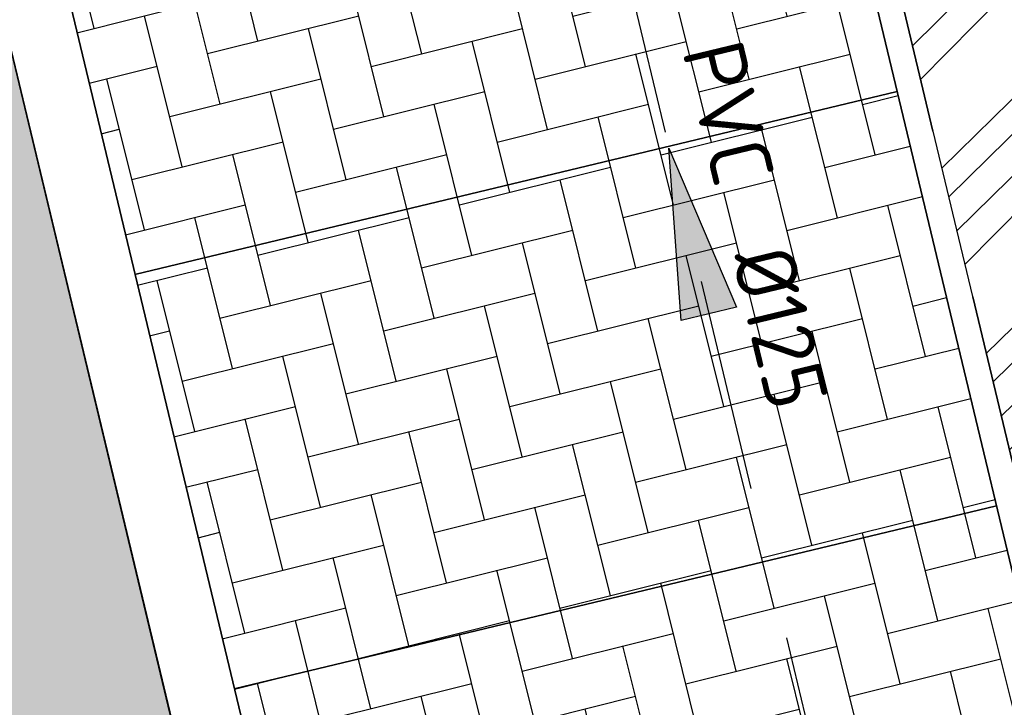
# Model space of a CAD drawing. Header units: millimetres. Extents: x 234268570 to 234468570, y 557551952 to 557751952.
# Tile 33 of 36: x 234413586 to 234419363, y 557711809 to 557715845. Entities that reach past the tile are written whole.
import ezdxf
from ezdxf import colors
from ezdxf.entities.mleader import LeaderData, LeaderLine
from ezdxf.enums import TextEntityAlignment as Align
from ezdxf.math import Vec2, Vec3

# ---------------------------------------------------------------- set-up
doc = ezdxf.new("R2010")
doc.units = ezdxf.units.MM
doc.header["$LTSCALE"] = 500
doc.linetypes.add('RI-HWA_KOLKAANSLUITING', pattern=[4.3, 2.5, -1.8])
doc.linetypes.add('VH-TROTTOIRBAND_130-150', pattern=[15, 5, -2, 2, -2, 2, -2])
doc.layers.get('0').update_dxf_attribs({"color": 8, "linetype": 'CONTINUOUS'})
doc.layers.add('BL$1----_ARCERING', color=8, linetype='CONTINUOUS')
for name, color, linetype, lineweight in [('N-WE-VH-GOOT-G', 170, 'CONTINUOUS', 35), ('N-WE-VH-KANTOPSLUITING_TROTTOIRBAND_130 150-G', 6, 'VH-TROTTOIRBAND_130-150', 35), ('N-WE-VH-KANTOPSLUITING_VOORKANTBAND-G', 7, 'CONTINUOUS', 35), ('N-WE-VW-MARKERING_PARKEERVAK-G', 7, 'CONTINUOUS', 35), ('R-WE-RI-HWA_KOLKAANSLUITING_PVC_125-G', 150, 'RI-HWA_KOLKAANSLUITING', 25), ('R-WE-RI-HWA_STROOMRICHTING-S', 150, 'CONTINUOUS', 25), ('X-XX-AL-T18', 7, 'CONTINUOUS', 18)]:
    doc.layers.add(name, color=color, linetype=linetype, lineweight=lineweight)
doc.styles.add('NLCS-ISO', font='txt')
doc.styles.add('NLCS-ISO-M200-T18', font='txt', dxfattribs={"height": 0.36})

# ---------------------------------------------------------------- blocks, each defined once
blk = doc.blocks.new('SRI-STROOMRICHTING_LINKS-SO')
at = {"ltscale": 0.1}
blk.add_hatch(color=256, dxfattribs=at).paths.add_polyline_path([(-2.500000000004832, 3.0616169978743e-16), (2.500000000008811, 0.8333333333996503), (2.500000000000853, -0.8333333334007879)])
at = {"ltscale": 0.1, "flags": 128}
blk.add_lwpolyline([(-2.500000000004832, 3.0616169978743e-16), (2.500000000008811, 0.8333333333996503), (2.500000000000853, -0.8333333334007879)], close=True, dxfattribs=at)
at = {"ltscale": 0.1, "style": 'NLCS-ISO'}
for tag, p in [('MAT', (-1, 0.5000000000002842)), ('BOBL', (-5.775961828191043, 1.13686837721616e-13))]:
    blk.add_attdef(tag, text='', height=1.8, dxfattribs=at).set_placement(p, align=Align.BOTTOM_RIGHT)
for tag, p in [('DIA', (1, 0.5000000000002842)), ('BOBR', (7.35123709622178, 0))]:
    blk.add_attdef(tag, text='', height=1.8, dxfattribs=at).set_placement(p, align=Align.BOTTOM_LEFT)
blk.add_attdef('JVA', text='', height=1.8, dxfattribs=at).set_placement((0, -0.9999999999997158), align=Align.TOP_CENTER)

msp = doc.modelspace()

# ---------------------------------------------------------------- hatches: boundary and pattern name
at = {"layer": 'BL$1----_ARCERING', "linetype": 'Continuous'}
h = msp.add_hatch(dxfattribs=at)
h.set_pattern_fill('AR-HBONE', color=8, scale=3)
h.set_pattern_definition([(45, (0, 0), (0, 431.0522938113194), [914.4000000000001, -304.8]), (135, (215.526, 215.526), (4.263256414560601e-14, 431.0522938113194), [914.4000000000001, -304.8])])
h.paths.add_polyline_path([(234330449.1961583, 557660178.7694077), (234421372.5927849, 557682147.1855081), (234421423.4305852, 557682236.0089463), (234421488.0882585, 557682360.2151811), (234421512.7126459, 557682398.4005075), (234412706.9417605, 557719118.8240118), (234388537.3479052, 557713322.8149909), (234388420.750707, 557713309.0300599), (234388333.9266182, 557713316.6261834), (234388249.7406364, 557713339.1837492), (234388170.7507052, 557713376.017359), (234388099.3569041, 557713426.0078368), (234388037.7284837, 557713487.6362572), (234387987.7380065, 557713559.0300575), (234387950.9043957, 557713638.0199908), (234387934.5104113, 557713692.5381082), (234385384.9736754, 557724233.9779991), (234385467.6498598, 557724254.2887368), (234385400.1165402, 557724549), (234385343.1165402, 557724917), (234385327.1165402, 557725065), (234385322.1165402, 557725140), (234385317.1165402, 557725214), (234385313.1165402, 557725289), (234385311.1165402, 557725363), (234385309.1165402, 557725512), (234385312.1165402, 557725661), (234385316.1165402, 557725736), (234385326.1165402, 557725884), (234385340.1165402, 557726033), (234385359.1165402, 557726181), (234385396.1165402, 557726401), (234385443.1165402, 557726620), (234385480.1165402, 557726764), (234385521.1165402, 557726908), (234385591.1165402, 557727120), (234385643.1165402, 557727260), (234385700.1165402, 557727398), (234385760.1165402, 557727534), (234385859.1165402, 557727735), (234385966.1165402, 557727931), (234386123.1165402, 557728184), (234386341.1165402, 557728486), (234386532.1165402, 557728716), (234386843.1165402, 557729037), (234387124.1165402, 557729282), (234387484.1165402, 557729547), (234387867.1165402, 557729777), (234388134.1165402, 557729911), (234388338.1165402, 557730000), (234388547.1165402, 557730080), (234388831.1165402, 557730172), (234414335.1165402, 557736353), (234412620.1165402, 557742415), (234376688.1165402, 557733727), (234379375.3048831, 557722757.752444), (234379501.2530803, 557722788.6905795), (234382031.8786102, 557712486.5919466), (234382079.8553202, 557712291.280237), (234382094.2922538, 557712171.9980878), (234382086.6962762, 557712085.1756672), (234382064.1391436, 557712000.9913023), (234382027.3062426, 557711922.0028912), (234381977.3167233, 557711850.6104589), (234381915.6894898, 557711788.9832253), (234381844.2970587, 557711738.993707), (234381765.3086452, 557711702.1608047), (234381710.8772102, 557711685.7876594), (234330865.7874336, 557699492.8397441), (234330857.0119652, 557699529.5516229), (234329822.8560991, 557699282.3509241), (234329555.0432018, 557699305.7815166), (234329409.8584164, 557699318.4835393), (234329026.6792221, 557699386.0483698), (234328885.9058051, 557699423.7684932), (234328520.2804751, 557699556.8452302), (234328388.1957483, 557699618.4373499), (234328051.2336275, 557699812.982521), (234327939.2824302, 557699891.1210417), (234327627.1286685, 557700153.049148), (234327537.1086318, 557700243.0691847), (234327275.1805256, 557700555.2229463), (234327202.1599098, 557700659.5071932), (234326998.4160129, 557701012.4019743), (234326944.6135128, 557701127.7818083), (234326807.3621085, 557701503.4346877), (234325229.1165402, 557708216), (234325162.6165402, 557708635), (234325138.1165402, 557708852), (234325107.1165402, 557709333), (234325110.1165402, 557709860), (234325173.1165402, 557710565), (234325200.1165402, 557710743), (234325229.1165402, 557710906), (234325261.1165402, 557711068), (234325308.1165402, 557711273), (234325360.1165402, 557711476), (234325409.1165402, 557711649), (234325454.1165402, 557711793), (234325501.1165402, 557711935), (234325551.1165402, 557712076), (234325593.1165402, 557712189), (234325660.1165402, 557712356), (234325719.1165402, 557712494), (234325781.1165402, 557712631), (234325845.1165402, 557712766), (234325913.1165402, 557712902), (234325970.1165402, 557713011), (234326029.1165402, 557713119), (234326090.1165402, 557713226), (234326121.1165402, 557713279), (234326185.1165402, 557713385), (234326250.1165402, 557713489), (234326317.1165402, 557713593), (234326386.1165402, 557713695), (234326456.1165402, 557713796), (234326565.1165402, 557713945), (234326640.1165402, 557714043), (234326794.1165402, 557714235), (234326914.1165402, 557714375), (234327037.1165402, 557714513), (234327185.6165402, 557714669), (234327270.7175254, 557714758.3990148), (234327339.1165402, 557714821), (234327473.1165402, 557714948), (234327752.1165402, 557715191), (234327944.1165402, 557715345), (234328116.1165402, 557715474), (234328344.1165402, 557715633), (234328550.1165402, 557715766), (234328815.1165402, 557715923), (234329141.1165402, 557716097), (234329307.1165402, 557716178), (234329476.1165402, 557716254), (234329760.1165402, 557716372), (234329933.1165402, 557716437), (234330108.1165402, 557716497), (234330284.1165402, 557716553), (234330461.1165402, 557716605), (234330686.1165402, 557716664), (234330817.1165402, 557716694), (234330892.1165405, 557716710.0000001), (234330958.1165402, 557716724), (234311169.1165401, 557711972), (234311339.1165402, 557711984), (234311541.1686037, 557711993.6215268), (234311805.6165402, 557711997), (234312188.1165402, 557711987), (234312443.1165402, 557711970), (234312865.1165402, 557711923), (234313284.1165402, 557711852), (234313698.1165402, 557711758), (234313944.1165402, 557711691), (234314107.1165402, 557711642), (234314349.1165402, 557711562), (234314588.1165402, 557711473), (234314824.1165402, 557711377), (234315058.1165399, 557711273), (234315286.1165402, 557711161), (234315511.1165402, 557711042), (234315733.1165402, 557710915), (234315878.1165402, 557710826), (234316021.1165402, 557710735), (234316092.1165402, 557710688), (234316266.6165402, 557710566.5), (234316552.9358234, 557710366.0170795), (234316903.0735824, 557710092.5), (234317006.0688532, 557710006.0767062), (234317456.6139552, 557709592), (234317817.8875488, 557709211), (234318125.9036309, 557708843.9207276), (234318444.0901867, 557708413.7210025), (234319295.9212371, 557705986.2388653), (234319703.5459663, 557704004.1120595), (234319817.6243711, 557703911.9689571), (234319908.7323794, 557703799.5225157), (234319937.3090724, 557703750.0262315), (234319962.0713995, 557703696.9232497), (234319981.6190093, 557703643.2166333), (234320007.1420867, 557703526.990178)])
h.paths.add_polyline_path([(234337994.1573696, 557668177.7365767), (234413045.3888607, 557686292.7373011), (234413514.4746549, 557686418.4284608), (234413735.2803691, 557686545.9106994), (234413924.1753418, 557686734.805672), (234414051.6575799, 557686955.6113855), (234414120.7979389, 557687213.646718), (234414120.7979389, 557687468.6111937), (234412235.8320513, 557695353.7644571), (234412158.2210856, 557695566.9988331), (234411988.9539181, 557695808.7374009), (234411815.1236618, 557695954.5983047), (234411547.6647111, 557696079.3164617), (234411263.4019133, 557696120.5700605), (234411089.7537356, 557696105.3778136), (234411030.2075167, 557696093.0001986), (234335630.6119338, 557677958.7766767), (234335582.9006732, 557677945.9924829), (234335148.7864366, 557677787.9878225), (234334607.3296416, 557677475.3775961), (234334253.4364741, 557677178.4259697), (234333851.5525138, 557676699.4793162), (234333620.5651538, 557676299.3974727), (234333406.7271646, 557675711.8824261), (234333326.5060965, 557675256.9261409), (234333326.5060965, 557674631.7056867), (234333405.8408504, 557674181.7759391), (234334319.8923595, 557670394.6915957), (234334357.1172225, 557670255.7665154), (234334488.1562866, 557669895.7396457), (234334823.0011114, 557669315.7713966), (234335069.2739948, 557669022.2748032), (234335170.9742147, 557668920.5745833), (234335464.4708062, 557668674.3017017), (234336044.4390575, 557668339.4568757), (234336404.4659238, 557668208.4178128), (234337063.9814877, 557668092.1274247), (234337447.1140736, 557668092.1274247)], flags=16)
h.paths.add_polyline_path([(234334136.3452053, 557683757.2415477), (234409187.5766965, 557701872.2422721), (234409656.6624906, 557701997.9334319), (234409877.4682048, 557702125.4156704), (234410066.3631775, 557702314.3106431), (234410193.8454156, 557702535.1163565), (234410262.9857746, 557702793.151689), (234410262.9857746, 557703048.1161647), (234408378.0198871, 557710933.2694281), (234408300.4089213, 557711146.5038041), (234408131.1417539, 557711388.2423719), (234407957.3114976, 557711534.1032758), (234407689.8525468, 557711658.8214327), (234407405.589749, 557711700.0750315), (234407231.9415713, 557711684.8827846), (234407172.3953525, 557711672.5051696), (234331772.7997696, 557693538.2816477), (234331725.0885089, 557693525.4974539), (234331290.9742724, 557693367.4927936), (234330749.5174774, 557693054.8825672), (234330395.6243098, 557692757.9309407), (234329993.7403496, 557692278.9842873), (234329762.7529895, 557691878.9024438), (234329548.9150003, 557691291.3873972), (234329468.6939322, 557690836.4311119), (234329468.6939322, 557690211.2106577), (234329548.0286861, 557689761.2809101), (234330462.0801952, 557685974.1965667), (234330499.3050583, 557685835.2714864), (234330630.3441224, 557685475.2446167), (234330965.1889471, 557684895.2763677), (234331211.4618305, 557684601.7797742), (234331313.1620504, 557684500.0795543), (234331606.6586419, 557684253.8066727), (234332186.6268932, 557683918.9618467), (234332546.6537595, 557683787.9227839), (234333206.1693234, 557683671.6323957), (234333589.3019093, 557683671.6323957)], flags=16)
h = msp.add_hatch(dxfattribs=at)
h.set_pattern_fill('ANSI34', color=104, scale=50)
h.set_pattern_definition([(45, (0, 0), (-673.5192090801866, 673.5192090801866), []), (45, (224.5065, 0), (-673.5192090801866, 673.5192090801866), []), (45, (449.013, 0), (-673.5192090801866, 673.5192090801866), []), (45, (673.52, 0), (-673.5192090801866, 673.5192090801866), [])])
h.paths.add_polyline_path([(234292279.1165402, 557669797), (234292317.1165402, 557669841), (234292353.1165402, 557669885), (234292371.1165402, 557669908), (234292405.1165402, 557669954), (234292445.1165402, 557670011.5), (234292454.1165402, 557670025), (234292499.1165402, 557670097), (234292514.1165402, 557670122), (234292542.1165402, 557670172), (234292555.1165402, 557670198), (234292569.1165402, 557670223), (234292581.1165402, 557670249), (234292594.1165402, 557670275), (234292606.1165402, 557670301), (234292636.1435672, 557670371.972973), (234292639.1165402, 557670380), (234292660.1165402, 557670433), (234292670.1165402, 557670460), (234292679.1165402, 557670487), (234292688.1165402, 557670515), (234292710.5165402, 557670590.6), (234292712.1165402, 557670597), (234292720.1165402, 557670625), (234292727.1165402, 557670653), (234292733.1165402, 557670680), (234292739.1165402, 557670708), (234292745.1165402, 557670737), (234292760.1165402, 557670821), (234292768.1165402, 557670879), (234292774.1165402, 557670935), (234292776.1165402, 557670964), (234292780.1165402, 557671021), (234292781.1165402, 557671049), (234292783.1165402, 557671107), (234292783.1165402, 557671135), (234292781.1165402, 557671193), (234292780.1165402, 557671221), (234292776.1165402, 557671279), (234292774.1165402, 557671307), (234292771.1165402, 557671336), (234292768.1165402, 557671364), (234292764.1165402, 557671393), (234292760.1165402, 557671421), (234292628.1165402, 557671991), (234288437.1165402, 557670972), (234282172.5796991, 557696718.8765624), (234280118.1165402, 557696219), (234286391.1165402, 557670489), (234282205.1165402, 557669448), (234282311.1165402, 557669028), (234282319.1165402, 557668997), (234282328.1165402, 557668966), (234282346.1165402, 557668904), (234282369.7832068, 557668833), (234282377.1165402, 557668813), (234282389.1165402, 557668783), (234282413.1165402, 557668723), (234282445.3924022, 557668651), (234282453.1165402, 557668635), (234282467.1165402, 557668607), (234282482.1165402, 557668578), (234282497.1165402, 557668550), (234282513.1165402, 557668521), (234282555.1906142, 557668450), (234282562.1165402, 557668439), (234282580.1165402, 557668411), (234282629.2703863, 557668340), (234282673.1165402, 557668280), (234282713.1165402, 557668230), (234282734.1165402, 557668206), (234282755.1165402, 557668181), (234282800.0332068, 557668132), (234282843.6165402, 557668086.5217391), (234282889.1165402, 557668043), (234282937.1165402, 557667999), (234282961.1165402, 557667978), (234282986.1165402, 557667958), (234283036.1165402, 557667918), (234283062.1165402, 557667898), (234283088.1165402, 557667879), (234283146.0256311, 557667838.9090909), (234283168.1165402, 557667825), (234283195.1165402, 557667807), (234283222.1165402, 557667790), (234283250.1165402, 557667774), (234283306.1165402, 557667742), (234283334.1165402, 557667727), (234283363.1165402, 557667712), (234283421.1165402, 557667684), (234283450.1165402, 557667671), (234283480.1165402, 557667658), (234283509.1165402, 557667646), (234283539.1165402, 557667634), (234283569.1165402, 557667623), (234283635.6165402, 557667599.4032258), (234283661.1165402, 557667592), (234283691.1165402, 557667582), (234283722.1165402, 557667573), (234283753.1165402, 557667565), (234283826.4498735, 557667546.6666666), (234283847.1165402, 557667542), (234283879.1165402, 557667536), (234283910.1165402, 557667530), (234283942.1165402, 557667524), (234283974.1165402, 557667520), (234284006.1165402, 557667515), (234284038.1165402, 557667511), (234284070.1165402, 557667508), (234284134.1165402, 557667502), (234284166.1165402, 557667501), (234284198.1165402, 557667499), (234284230.1165402, 557667498), (234284295.1165402, 557667498), (234284359.1165402, 557667500), (234284423.1165402, 557667504), (234284487.1165402, 557667510), (234284551.1165402, 557667518), (234284615.1165402, 557667528), (234284684.1165402, 557667541.3548387), (234284748.1165402, 557667555.8064516), (234284772.1165402, 557667562), (234291374.1165402, 557669216), (234291401.1165402, 557669225), (234291429.1165402, 557669234), (234291456.1165402, 557669243), (234291483.1165402, 557669253), (234291552.9915402, 557669279.875), (234291563.1165402, 557669284), (234291589.1165402, 557669296), (234291641.1165402, 557669319), (234291693.1165402, 557669345), (234291743.1165402, 557669371), (234291768.1165402, 557669385), (234291793.1165402, 557669400), (234291818.1165402, 557669414), (234291842.1165402, 557669429), (234291897.5852902, 557669464.5), (234291914.1165402, 557669476), (234291970.5871284, 557669516), (234291984.1165402, 557669526), (234292007.1165402, 557669544), (234292030.1165402, 557669561), (234292052.1165402, 557669579), (234292074.1165402, 557669598), (234292096.1165402, 557669616), (234292158.1165402, 557669672.0952381), (234292160.1165402, 557669674), (234292180.1165402, 557669694), (234292201.1165402, 557669714), (234292221.1165402, 557669734), (234292241.1165402, 557669755)])
h.paths.add_polyline_path([(234333230.0945307, 557706155.4284766), (234333470.1008887, 557705170.211812), (234333500.0663806, 557705224.7872422), (234333545.3950978, 557705289.5233593), (234333567.4847735, 557705315.8488097), (234333623.3661542, 557705371.7301903), (234333649.6916053, 557705393.8198665), (234333714.427721, 557705439.1485827), (234333744.1890623, 557705456.3313011), (234333815.8129387, 557705489.7300632), (234334048.6636697, 557705552.1222285), (234379120.6198781, 557716360.6391752), (234379272.1962357, 557716378.5595855), (234379385.0675513, 557716368.6846249), (234379494.5093282, 557716339.3597893), (234379611.9633296, 557716282.68802), (234379676.699446, 557716237.3593032), (234379780.9959537, 557716133.0627955), (234379876.9061506, 557715966.9414614), (234379939.2983156, 557715734.0907317), (234380837.0534115, 557711990.4153906), (234380864.2172495, 557711915.7833593), (234380885.4940749, 557711878.9308167), (234380936.5453899, 557711818.0902286), (234380994.4524478, 557711773.6565801), (234381066.4329976, 557711740.0914985), (234381177.4039598, 557711722.0334295), (234381238.1808217, 557711727.3507159), (234381467.4615568, 557711781.667898), (234381675.9171237, 557711831.6567539), (234381750.5321438, 557711858.8144002), (234381787.4004375, 557711880.1003195), (234381848.2271582, 557711931.1399984), (234381893.1681735, 557711989.8734324), (234381925.9262791, 557712060.1234165), (234381944.191994, 557712163.7134331), (234381934.1857921, 557712255.4977193), (234381885.9488172, 557712450.4924493), (234380640.0147797, 557717524.0280727)])
h.paths.add_polyline_path([(234397892.5810506, 557671192.886631), (234397909.4872735, 557671122.3869925), (234397958.1087804, 557671134.0467123), (234398098.0254183, 557670550.5886295), (234427203.2396526, 557677492.7190192), (234426728.1165402, 557679572), (234427445.5638495, 557679742.7478656), (234428201.4515862, 557679922.6443067), (234418591.4177323, 557720015.7797815), (234418439.9089535, 557720647.875577), (234418258.7976913, 557721403.4731622), (234413392.7572803, 557720236.568402), (234412559.4382271, 557723711.0335988), (234412407.8408625, 557724343.1081507), (234412226.6237051, 557725098.6803458), (234386801.7200139, 557719014.3014331), (234388080.3481974, 557713727.6290067), (234388107.6636679, 557713652.5803685), (234388166.6540124, 557713568.3334255), (234388281.4760434, 557713487.9341738), (234388420.7507071, 557713459.0300599), (234388577.0709852, 557713486.5935426), (234390324.3653522, 557713905.6048828), (234390399.0123573, 557713932.7741708), (234390524.0465009, 557714037.6902745), (234390583.10753, 557714164.34706), (234390597.4976174, 557714245.9573013), (234389632.407283, 557718368.8736196), (234389642.2822154, 557718481.7446133), (234389671.6069678, 557718591.1860793), (234389728.2818031, 557718708.6450093), (234389773.6033204, 557718773.3708439), (234389898.6293219, 557718898.3968455), (234390130.8433161, 557719000.9547198), (234411019.7755495, 557724010.2420247), (234411171.3519073, 557724028.1624348), (234411393.6650005, 557723988.9626384), (234411511.1190009, 557723932.2908695), (234411658.0619496, 557723808.9910954), (234411763.1136662, 557723658.9616957), (234411803.431497, 557723529.7387928), (234412736.209083, 557719640.0182403), (234412835.7010623, 557719467.6930774), (234413076.5596313, 557719380.0277276), (234413196.7987316, 557719390.5472858), (234417199.4745801, 557720331.983727), (234417421.7876735, 557720292.7839304), (234417543.320674, 557720236.1121615), (234417672.8426691, 557720127.4303032), (234417779.9588624, 557719974.4525253), (234417831.5541698, 557719833.5600847), (234426343.1496418, 557684339.8600448), (234426361.0700521, 557684188.2836871), (234427240.4094128, 557680493.4810823), (234425800.2403783, 557680148.1201812), (234426310.7625204, 557678007.731643)])
h.paths.add_polyline_path([(234343623.0430922, 557720648.8376503), (234344271.0225878, 557716266.6902119), (234345844.6631214, 557715315.5266587), (234351155.952255, 557716678.1057487), (234353502.1165402, 557717280), (234374753.1165402, 557722482), (234375736.1165402, 557723680), (234375945.1165402, 557725875), (234375133.1165402, 557729545), (234374591.1165402, 557730282), (234373640.1165402, 557734023), (234372889.1165402, 557735484), (234371675.1165402, 557736568), (234370141.1165402, 557736985), (234360823.1165402, 557735063), (234352189.1165402, 557732796), (234350651.1165402, 557732024), (234349293.1165402, 557730764), (234348243.1165402, 557728874)])
h.paths.add_polyline_path([(234373874.1165402, 557727672), (234375045.1165402, 557727897), (234374838.1165402, 557728995), (234373820.1165402, 557728815), (234372563.1165402, 557729390), (234371506.1165402, 557733569), (234370403.1165402, 557734383), (234369016.1165402, 557734396), (234352633.1165402, 557730205), (234350706.1165402, 557728068), (234346380.1468782, 557720435.0232259), (234347014.636446, 557718176.4572258), (234372514.1165402, 557724232), (234373586.1165402, 557727375)], flags=16)
h.paths.add_polyline_path([(234387415.1165402, 557727611), (234386916.1165402, 557726364), (234387203.1165402, 557725457), (234387938.1165402, 557724977), (234388764.1165402, 557724791), (234399252.1165402, 557727056), (234409932.1165402, 557729573), (234410700.1165402, 557730323), (234410843.1165402, 557731330), (234410577.1165402, 557732435), (234409593.1165402, 557733009), (234400778.1165402, 557730768), (234388703.1165402, 557728151)])
h.paths.add_polyline_path([(234408903.1165402, 557730870), (234409424.1165402, 557731054), (234409170.1165402, 557731616), (234408553.1165402, 557731442), (234406853.1165402, 557730918), (234396751.1165402, 557728604), (234387785.1165402, 557726703), (234387785.1165402, 557726226), (234388272.1165402, 557725855), (234388702.1165402, 557725712), (234395635.1165402, 557727162), (234409202.1165402, 557730322)], flags=16)
h = msp.add_hatch(dxfattribs=at)
h.set_pattern_fill('AR-CONC', color=104, scale=3)
h.set_pattern_definition([(49.99999999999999, (0, 0), (546.554006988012, -47.81725661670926), [57.15000000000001, -628.6500000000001]), (355, (0, 0), (-105.730264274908, 573.1705357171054), [45.72, -502.92175251]), (100.4514447, (45.546021, -3.9847605), (440.8237412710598, 525.3532557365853), [48.5700264, -534.2707337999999]), (46.18420000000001, (0, 152.4), (813.2371226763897, -126.1269837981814), [85.725, -942.9749999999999]), (96.63555760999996, (67.7697, 141.8895), (712.212402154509, 742.2783737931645), [72.85506942, -801.4068244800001]), (351.1841511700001, (0, 152.4), (712.2124021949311, 742.278373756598), [68.57990121, -754.37919576]), (21, (76.19999999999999, 114.3), (454.8431738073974, -306.7955945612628), [57.15000000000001, -628.6500000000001]), (326.0000000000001, (76.19999999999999, 114.3), (185.4060850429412, 552.5638983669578), [45.72, -502.92]), (71.45144499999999, (114.1035978, 88.7337003), (640.2492578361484, 245.7683066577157), [48.5700264, -534.2698128]), (37.50000000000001, (0, 0), (9.26580975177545, 253.6651166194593), [0, -496.824, 0, -510.54, 0, -504.825]), (7.499999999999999, (0, 0), (200.4589875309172, 300.5417244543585), [0, -291.0839999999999, 0, -485.394, 0, -192.405]), (327.5, (-169.926, 0), (406.7717855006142, -17.18623197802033), [0, -190.5, 0, -594.36, 0, -788.67]), (317.5, (-246.126, 0), (444.3875441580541, 76.27947309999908), [0, -247.65, 0, -394.716, 0, -560.0699999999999])])
h.paths.add_polyline_path([(234408903.1165402, 557730870), (234409424.1165402, 557731054), (234409170.1165402, 557731616), (234408553.1165402, 557731442), (234406853.1165402, 557730918), (234396751.1165402, 557728604), (234387785.1165402, 557726703), (234387785.1165402, 557726226), (234388272.1165402, 557725855), (234388702.1165402, 557725712), (234395635.1165402, 557727162), (234409202.1165402, 557730322)])
h.paths.add_polyline_path([(234412626.4261359, 557689789.3017896), (234413261.4261359, 557689036.3017896), (234413079.4261359, 557688068.3017896), (234413013.4261359, 557688146.3017896), (234412701.4261359, 557688515.3017896), (234412444.4261359, 557688821.3017896)], flags=16)
h.paths.add_polyline_path([(234411330.697058, 557695132.0407506), (234411965.697058, 557694379.0407506), (234411783.697058, 557693411.0407506), (234411717.697058, 557693489.0407506), (234411405.697058, 557693858.0407506), (234411148.697058, 557694164.0407506)], flags=16)
edge = h.paths.add_edge_path()
edge.add_line((234412588.4411141, 557686697.3343314), (234410489.6915457, 557695449.205574))
edge.add_arc((234410830.042094, 557695530.8236129), 349.9999999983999, 103.48521249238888, 193.4852125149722, ccw=False)
edge.add_line((234410748.4240553, 557695871.1741612), (234411065.1866761, 557695947.1356779))
edge.add_arc((234411263.4019132, 557695120.5700606), 849.9999999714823, 13.485212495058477, 103.48521249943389, ccw=False)
edge.add_line((234412089.9675306, 557695318.7852976), (234413955.5227025, 557687539.3441929))
edge.add_arc((234413128.9570852, 557687341.1289558), 849.9999999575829, -76.51478751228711, 13.485212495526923, ccw=False)
edge.add_line((234413327.1723221, 557686514.5633385), (234413010.4097012, 557686438.6018219))
edge.add_arc((234412928.7916624, 557686778.9523703), 350.0000000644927, 193.4852125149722, 283.4852124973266, ccw=False)
h.paths.add_polyline_path([(234408761.9258516, 557705376.1443385), (234409396.9258516, 557704623.1443385), (234409214.9258516, 557703655.1443385), (234409148.9258516, 557703733.1443385), (234408836.9258516, 557704102.1443385), (234408579.9258516, 557704408.1443385)], flags=16)
h.paths.add_polyline_path([(234407536.2383908, 557710452.773482), (234408171.2383908, 557709699.773482), (234407989.2383908, 557708731.773482), (234407923.2383908, 557708809.773482), (234407611.2383908, 557709178.773482), (234407354.2383908, 557709484.773482)], flags=16)
edge = h.paths.add_edge_path()
edge.add_line((234408730.6289499, 557702276.8393024), (234406631.8793815, 557711028.7105451))
edge.add_arc((234406972.2299298, 557711110.328584), 349.9999999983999, 103.48521249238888, 193.4852125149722, ccw=False)
edge.add_line((234406890.611891, 557711450.6791322), (234407207.3745119, 557711526.640649))
edge.add_arc((234407405.589749, 557710700.0750316), 849.9999999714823, 13.485212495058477, 103.48521249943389, ccw=False)
edge.add_line((234408232.1553663, 557710898.2902687), (234410097.7105383, 557703118.8491639))
edge.add_arc((234409271.1449209, 557702920.6339269), 849.9999999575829, -76.51478751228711, 13.485212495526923, ccw=False)
edge.add_line((234409469.3601578, 557702094.0683095), (234409152.597537, 557702018.1067929))
edge.add_arc((234409070.9794982, 557702358.4573413), 350.0000000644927, 193.4852125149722, 283.4852124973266, ccw=False)
h.paths.add_polyline_path([(234334925.9180329, 557675743.382104), (234335560.9180329, 557674990.382104), (234335378.9180329, 557674022.382104), (234335312.9180329, 557674100.382104), (234335000.9180329, 557674469.382104), (234334743.9180329, 557674775.382104)], flags=16)
h.paths.add_polyline_path([(234335973.1423118, 557671439.013952), (234336608.1423118, 557670686.013952), (234336426.1423118, 557669718.013952), (234336360.1423118, 557669796.013952), (234336048.1423118, 557670165.013952), (234335791.1423118, 557670471.013952)], flags=16)
h.paths.add_polyline_path([(234330879.6634955, 557691598.9930983), (234331514.6634955, 557690845.9930983), (234331332.6634955, 557689877.9930983), (234331266.6634955, 557689955.9930983), (234330954.6634955, 557690324.9930983), (234330697.6634955, 557690630.9930983)], flags=16)
h.paths.add_polyline_path([(234332015.6003495, 557687154.5081141), (234332650.6003495, 557686401.5081141), (234332468.6003495, 557685433.5081141), (234332402.6003495, 557685511.5081141), (234332090.6003495, 557685880.5081141), (234331833.6003495, 557686186.5081141)], flags=16)
h.paths.add_polyline_path([(234310589.1165402, 557709376), (234309836.1165402, 557708741), (234308868.1165402, 557708923), (234308946.1165402, 557708989), (234309315.1165402, 557709301), (234309621.1165402, 557709558)], flags=16)
h.paths.add_polyline_path([(234300573.1165402, 557707032), (234300393.1165402, 557706863), (234300091.1165402, 557706609), (234299836.1165402, 557706394), (234298867.1165402, 557706576), (234299621.1165402, 557707211)], flags=16)
h.paths.add_polyline_path([(234292931.6940185, 557702357.327281), (234313899.0308212, 557707334.7657813), (234314549.4204955, 557704595.0153345), (234318924.9151841, 557705585.853116), (234318989.292595, 557705603.1029912), (234319093.1523289, 557705675.8263599), (234319150.4841107, 557705775.1279188), (234319164.1957722, 557705852.8906156), (234319158.3869815, 557705919.2853972), (234318313.2995116, 557708382.6692866), (234318310.3742558, 557708381.9747858), (234317497.6678229, 557709350.5205969), (234316299.7604084, 557710355.6842666), (234315204.8039937, 557710987.8576474), (234313735.3530124, 557711522.6940653), (234312490.2145203, 557711742.2455761), (234311186.536156, 557711763.2132505), (234298209.2075694, 557708653.7764105), (234296731.7605921, 557707964.8315705), (234295781.411575, 557707299.3900248), (234294701.0538273, 557706234.2568948), (234293905.7058115, 557705098.3822114), (234293901.3509946, 557705090.8394473), (234293315.3286733, 557703834.1105237), (234292951.9467516, 557702477.9507294)])
edge = h.paths.add_edge_path()
edge.add_arc((234337863.2121646, 557668589.647035), 282.2231743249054, 279.4541394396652, 373.4325552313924)
edge.add_line((234338137.714854, 557668655.2076459), (234335997.3841122, 557677616.7859429))
edge.add_arc((234335711.7655149, 557677509.9405849), 304.9490346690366, 20.51002084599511, 102.9697063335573)
edge.add_arc((234336443.2811724, 557674936.0617037), 2980.411029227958, 105.5693757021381, 192.2554440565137)
edge.add_line((234333530.7909039, 557674303.4082922), (234334465.8725806, 557670429.1920773))
edge.add_arc((234337280.4404943, 557671146.9527867), 2904.646790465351, 194.3064290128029, 282.5090615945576)
edge = h.paths.add_edge_path()
edge.add_arc((234331853.9533506, 557693089.4455559), 304.9490346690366, 20.51002084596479, 102.9697063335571)
edge.add_arc((234332585.4690081, 557690515.5666747), 2980.411029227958, 105.5693757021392, 192.2554440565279)
edge.add_line((234329672.9787396, 557689882.9132632), (234330608.0604163, 557686008.6970483))
edge.add_arc((234333422.62833, 557686726.4577577), 2904.646790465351, 194.3064290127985, 282.5090615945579)
edge.add_arc((234334005.4000004, 557684169.152006), 282.2231743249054, 279.4541394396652, 373.4325552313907)
edge.add_line((234334279.9026898, 557684234.7126169), (234332139.571948, 557693196.2909139))
h = msp.add_hatch(dxfattribs=at)
h.set_pattern_fill('AR-HBONE', color=8, scale=3, angle=329)
h.set_pattern_definition([(14.00000000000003, (0, 0), (222.0083435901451, 369.4839311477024), [914.4000000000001, -304.8]), (104, (295.7459357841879, 73.73774351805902), (222.0083435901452, 369.4839311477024), [914.4000000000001, -304.8])])
h.paths.add_polyline_path([(234421849.6451675, 557682708.6852423), (234421988.799835, 557682773.5741295), (234422107.399146, 557682809.9267135), (234425827.6672502, 557683702.0686179), (234426008.5851695, 557683786.4320292), (234426137.3226939, 557683926.9243841), (234426185.2728105, 557684029.7537409), (234426211.070052, 557684188.283687), (234426197.2851211, 557684304.8808852), (234417685.6896491, 557719798.5809252), (234417601.3262379, 557719979.4988444), (234417562.2505822, 557720026.0673975), (234417460.833883, 557720108.236369), (234417358.0045265, 557720156.1864854), (234417212.6920549, 557720181.8089948), (234417082.8773819, 557720168.198796), (234413193.1568296, 557719235.4212102), (234413093.5580739, 557719221.9253098)])

# ---------------------------------------------------------------- linework, layer by layer
at = {"layer": 'BL$1----_ARCERING', "linetype": 'Continuous', "elevation": 9698.89728242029}
msp.add_lwpolyline([(234330449.1961583, 557660178.7694077), (234421372.5927849, 557682147.1855081), (234421423.4305852, 557682236.0089463), (234421488.0882585, 557682360.2151811), (234421512.7126459, 557682398.4005075), (234412706.9417605, 557719118.8240118), (234388537.3479052, 557713322.8149909), (234388420.750707, 557713309.0300599), (234388333.9266182, 557713316.6261834), (234388249.7406364, 557713339.1837492), (234388170.7507052, 557713376.017359), (234388099.3569041, 557713426.0078368), (234388037.7284837, 557713487.6362572), (234387987.7380065, 557713559.0300575), (234387950.9043957, 557713638.0199908), (234387934.5104113, 557713692.5381082), (234385384.9736754, 557724233.9779991), (234385467.6498598, 557724254.2887368), (234385400.1165402, 557724549)], dxfattribs=at)
at = {"layer": 'BL$1----_ARCERING', "linetype": 'Continuous'}
msp.add_lwpolyline([(234390130.8433161, 557719000.9547198), (234411019.7755495, 557724010.2420247), (234411171.3519073, 557724028.1624348), (234411393.6650005, 557723988.9626384), (234411511.1190009, 557723932.2908695), (234411658.0619496, 557723808.9910954), (234411763.1136662, 557723658.9616957), (234411803.431497, 557723529.7387928), (234412736.209083, 557719640.0182403), (234412835.7010623, 557719467.6930774), (234413076.5596313, 557719380.0277276), (234413196.7987316, 557719390.5472858), (234417199.4745801, 557720331.983727), (234417421.7876735, 557720292.7839304), (234417543.320674, 557720236.1121615), (234417672.8426691, 557720127.4303032), (234417779.9588624, 557719974.4525253), (234417831.5541698, 557719833.5600847), (234426343.1496418, 557684339.8600448)], dxfattribs=at)
msp.add_lwpolyline([(234421849.6451675, 557682708.6852423), (234421988.799835, 557682773.5741295), (234422107.399146, 557682809.9267135), (234425827.6672502, 557683702.0686179), (234426008.5851695, 557683786.4320292), (234426137.3226939, 557683926.9243841), (234426185.2728105, 557684029.7537409), (234426211.070052, 557684188.283687), (234426197.2851211, 557684304.8808852), (234417685.6896491, 557719798.5809252), (234417601.3262379, 557719979.4988444), (234417562.2505822, 557720026.0673975), (234417460.833883, 557720108.236369), (234417358.0045265, 557720156.1864854), (234417212.6920549, 557720181.8089948), (234417082.8773819, 557720168.198796), (234413193.1568296, 557719235.4212102), (234413093.5580739, 557719221.9253098)], close=True, dxfattribs=at)
at = {"layer": 'N-WE-VH-GOOT-G', "color": 7}
msp.add_lwpolyline([(234413093.5580739, 557719221.9253098), (234421849.6451675, 557682708.6852423)], dxfattribs=at)
msp.add_lwpolyline([(234413093.5580739, 557719221.9253098), (234421849.6451675, 557682708.6852423)], dxfattribs=at)
at = {"layer": 'N-WE-VH-GOOT-G', "color": 7, "flags": 128}
msp.add_lwpolyline([(234390359.3640248, 557713759.7450415), (234412706.9417605, 557719118.8240118), (234421512.7126459, 557682398.4005075)], dxfattribs=at)
msp.add_lwpolyline([(234390359.3640248, 557713759.7450415), (234412706.9417605, 557719118.8240118), (234421512.7126459, 557682398.4005075)], dxfattribs=at)
at = {"layer": 'N-WE-VH-KANTOPSLUITING_TROTTOIRBAND_130 150-G', "color": 7, "flags": 128}
msp.add_lwpolyline([(234420227.6265938, 557709841.8404158), (234417831.5541698, 557719833.5600847, 0.4142135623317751), (234417047.8982224, 557720314.0633167), (234413158.1776701, 557719381.2857308, -0.4142135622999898), (234412736.209083, 557719640.0182403), (234411803.431497, 557723529.7387928, 0.4142135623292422), (234411019.7755495, 557724010.2420247), (234390130.8433161, 557719000.9547198, 0.4142207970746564), (234389650.3280743, 557718217.2958922), (234390583.1056602, 557714327.57534, -0.4142202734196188), (234390324.3653522, 557713905.6048828), (234388502.3687458, 557713468.6795115, -0.4144002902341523), (234388080.3481974, 557713727.6290067), (234386987.205305, 557718247.3913349), (234386517.040235, 557720191.342458)], format="xyb", dxfattribs=at)
msp.add_lwpolyline([(234420227.6265938, 557709841.8404158), (234417831.5541698, 557719833.5600847, 0.4142135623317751), (234417047.8982224, 557720314.0633167), (234413158.1776701, 557719381.2857308, -0.4142135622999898), (234412736.209083, 557719640.0182403), (234411803.431497, 557723529.7387928, 0.4142135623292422), (234411019.7755495, 557724010.2420247), (234390130.8433161, 557719000.9547198, 0.4142207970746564), (234389650.3280743, 557718217.2958922), (234390583.1056602, 557714327.57534, -0.4142202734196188), (234390324.3653522, 557713905.6048828), (234388502.3687458, 557713468.6795115, -0.4144002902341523), (234388080.3481974, 557713727.6290067), (234386987.205305, 557718247.3913349), (234386517.040235, 557720191.342458)], format="xyb", dxfattribs=at)
at = {"layer": 'N-WE-VH-KANTOPSLUITING_VOORKANTBAND-G', "flags": 128}
msp.add_lwpolyline([(234403741.7484099, 557677891.5612164, -0.4142135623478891), (234404344.5606772, 557677521.9433455), (234405277.338263, 557673632.2227935, 0.4142135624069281), (234405880.1505303, 557673262.6049225), (234421931.3231197, 557677111.7693596, 0.4142135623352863), (234422300.9409904, 557677714.5816269), (234421368.1634044, 557681604.3021789, -0.4142135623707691), (234422107.399146, 557682809.9267135), (234425827.6672502, 557683702.0686179, 0.4142135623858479), (234426197.2851211, 557684304.8808852), (234417685.6896491, 557719798.5809252, 0.4142135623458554), (234417082.8773819, 557720168.198796), (234413193.1568296, 557719235.4212102, -0.4142135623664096), (234412590.3445623, 557719605.0390809), (234411657.5669763, 557723494.7596333, 0.4142135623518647), (234411054.754709, 557723864.3775039), (234390165.8224756, 557718855.0901991, 0.4142207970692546), (234389796.1925949, 557718252.2750517), (234390728.9701809, 557714362.5544995, -0.4142202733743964), (234390359.3411696, 557713759.7395607), (234388537.3479052, 557713322.8149909, -0.4142769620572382), (234387934.5104113, 557713692.5381082), (234386841.4089236, 557718212.1292422), (234386371.2439219, 557720156.0800829)], format="xyb", dxfattribs=at)
msp.add_lwpolyline([(234403741.7484099, 557677891.5612164, -0.4142135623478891), (234404344.5606772, 557677521.9433455), (234405277.338263, 557673632.2227935, 0.4142135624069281), (234405880.1505303, 557673262.6049225), (234421931.3231197, 557677111.7693596, 0.4142135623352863), (234422300.9409904, 557677714.5816269), (234421368.1634044, 557681604.3021789, -0.4142135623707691), (234422107.399146, 557682809.9267135), (234425827.6672502, 557683702.0686179, 0.4142135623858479), (234426197.2851211, 557684304.8808852), (234417685.6896491, 557719798.5809252, 0.4142135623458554), (234417082.8773819, 557720168.198796), (234413193.1568296, 557719235.4212102, -0.4142135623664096), (234412590.3445623, 557719605.0390809), (234411657.5669763, 557723494.7596333, 0.4142135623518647), (234411054.754709, 557723864.3775039), (234390165.8224756, 557718855.0901991, 0.4142207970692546), (234389796.1925949, 557718252.2750517), (234390728.9701809, 557714362.5544995, -0.4142202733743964), (234390359.3411696, 557713759.7395607), (234388537.3479052, 557713322.8149909, -0.4142769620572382), (234387934.5104113, 557713692.5381082), (234386841.4089236, 557718212.1292422), (234386371.2439219, 557720156.0800829)], format="xyb", dxfattribs=at)
at = {"layer": 'N-WE-VW-MARKERING_PARKEERVAK-G', "flags": 128}
for points in [[(234414261.8857982, 557714349.95108), (234418735.0644334, 557715422.6453038)], [(234414261.8857982, 557714349.95108), (234418735.0644334, 557715422.6453038)], [(234414844.8717894, 557711918.8757348), (234419318.0504246, 557712991.5699587)], [(234414844.8717894, 557711918.8757348), (234419318.0504246, 557712991.5699587)]]:
    msp.add_lwpolyline(points, dxfattribs=at)
at = {"layer": 'R-WE-RI-HWA_KOLKAANSLUITING_PVC_125-G', "elevation": 19133.97876827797, "flags": 128}
msp.add_lwpolyline([(234416581.0842583, 557718490.2798375), (234418677.6323093, 557709747.589012)], dxfattribs=at)
msp.add_lwpolyline([(234416581.0842583, 557718490.2798375), (234418677.6323093, 557709747.589012)], dxfattribs=at)

# ---------------------------------------------------------------- block references
at = {"layer": 'R-WE-RI-HWA_STROOMRICHTING-S'}
ref = msp.add_blockref('SRI-STROOMRICHTING_LINKS-SO', (234417511.801397, 557714604.9183986, 19133.97876827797), dxfattribs=dict(at, xscale=199.9999999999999, yscale=199.9999999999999, zscale=199.9999999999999, rotation=283.5741091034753))
ref.add_attrib('MAT', 'PVC', dxfattribs={"layer": '0', "ltscale": 0.1, "height": 360.0000000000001, "rotation": 283.574109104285, "style": 'NLCS-ISO'}).set_placement((234417562.0675372, 557714822.8021181, 19133.97876827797), align=Align.BOTTOM_RIGHT)
ref.add_attrib('DIA', 'Ø125', dxfattribs={"layer": '0', "ltscale": 0.1, "height": 360.0000000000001, "rotation": 283.574109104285, "style": 'NLCS-ISO'}).set_placement((234417655.9486884, 557714433.9752549, 19133.97876827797), align=Align.BOTTOM_LEFT)
ref = msp.add_blockref('SRI-STROOMRICHTING_LINKS-SO', (234417511.801397, 557714604.9183986, 19133.97876827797), dxfattribs=dict(at, xscale=199.9999999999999, yscale=199.9999999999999, zscale=199.9999999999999, rotation=283.5741091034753))
ref.add_attrib('MAT', 'PVC', dxfattribs={"layer": '0', "ltscale": 0.1, "height": 360.0000000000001, "rotation": 283.574109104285, "style": 'NLCS-ISO'}).set_placement((234417562.0675372, 557714822.8021181, 19133.97876827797), align=Align.BOTTOM_RIGHT)
ref.add_attrib('DIA', 'Ø125', dxfattribs={"layer": '0', "ltscale": 0.1, "height": 360.0000000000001, "rotation": 283.574109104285, "style": 'NLCS-ISO'}).set_placement((234417655.9486884, 557714433.9752549, 19133.97876827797), align=Align.BOTTOM_LEFT)

# ---------------------------------------------------------------- leaders
at = {"layer": 'X-XX-AL-T18'}
ml = msp.add_multileader_mtext('Standard', dxfattribs=at)
ml.set_content('aangesloten op bestaande\\Pkolkaansluiting', color=256, style='NLCS-ISO-M200-T18')
ml.set_leader_properties(color=256, linetype='ByLayer', lineweight=-1)
ml.build(insert=Vec2(0, 0))
ml.multileader.update_dxf_attribs({"text_left_attachment_type": 5, "text_right_attachment_type": 5, "dogleg_length": 0.36, "arrow_head_size": 360})
ctx = ml.context
ctx.base_point, ctx.char_height, ctx.arrow_head_size, ctx.landing_gap_size, ctx.plane_origin = Vec3(234407959.7867076, 557716736.3326341, 19133.97876827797), 360.0000000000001, 360, 180, Vec3(234416651.6139823, 557718507.193275, 19133.97876827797)
ctx.left_attachment, ctx.right_attachment = 5, 5
notes = []
notes.append((ctx, [(0, (1, 1, 0), (234415896.9295647, 557716736.3326341, 19133.97876827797), (-1, 0), 360.0000000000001, [(0, [(234416581.0842583, 557718490.2798375, 19133.97876827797)], 0, [])])]))
ctx.mtext.insert, ctx.mtext.flow_direction = Vec3(234409632.9295647, 557717804.3326341, 19133.97876827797), 5
ml = msp.add_multileader_mtext('Standard', dxfattribs=at)
ml.set_content('aangesloten op bestaande\\Pkolkaansluiting', color=256, style='NLCS-ISO-M200-T18')
ml.set_leader_properties(color=256, linetype='ByLayer', lineweight=-1)
ml.build(insert=Vec2(0, 0))
ml.multileader.update_dxf_attribs({"text_left_attachment_type": 5, "text_right_attachment_type": 5, "dogleg_length": 0.36, "arrow_head_size": 360})
ctx = ml.context
ctx.base_point, ctx.char_height, ctx.arrow_head_size, ctx.landing_gap_size, ctx.plane_origin = Vec3(234407959.7867076, 557716736.3326341, 19133.97876827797), 360.0000000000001, 360, 180, Vec3(234416651.6139823, 557718507.193275, 19133.97876827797)
ctx.left_attachment, ctx.right_attachment = 5, 5
notes.append((ctx, [(0, (1, 1, 0), (234415896.9295647, 557716736.3326341, 19133.97876827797), (-1, 0), 360.0000000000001, [(0, [(234416581.0842583, 557718490.2798375, 19133.97876827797)], 0, [])])]))
ctx.mtext.insert, ctx.mtext.flow_direction = Vec3(234409632.9295647, 557717804.3326341, 19133.97876827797), 5
for ctx, leaders in notes:
    for number, flags, end, landing, length, lines in leaders:
        leader = LeaderData()
        leader.index, (leader.has_last_leader_line, leader.has_dogleg_vector, leader.attachment_direction) = number, flags
        leader.last_leader_point, leader.dogleg_vector, leader.dogleg_length = Vec3(end), Vec3(landing), length
        for number, points, colour, breaks in lines:
            line = LeaderLine()
            line.index, line.vertices, line.color, line.breaks = number, Vec3.list(points), colors.encode_raw_color(colour), breaks
            leader.lines.append(line)
        ctx.leaders.append(leader)

doc.saveas('drawing.dxf')
